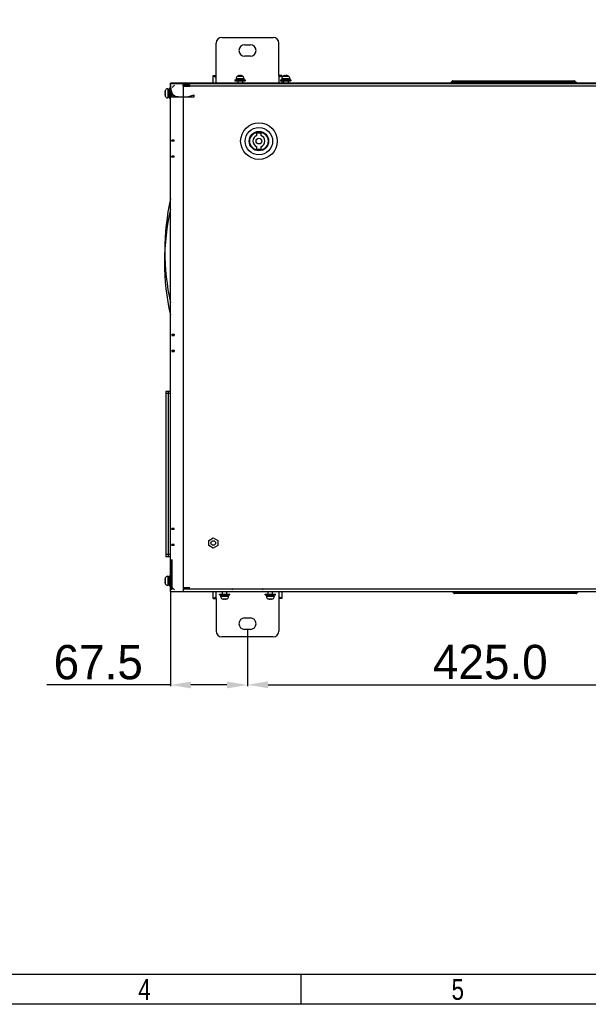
# Model space of a CAD drawing. Header units: millimetres. Extents: x 2423 to 7028, y 909 to 2460.
# Tile 31 of 60: x 5685 to 6182, y 909 to 1771. Entities that reach past the tile are written whole.
import ezdxf
from ezdxf.enums import TextEntityAlignment as Align

# ---------------------------------------------------------------- set-up
doc = ezdxf.new("R2010")
doc.units = ezdxf.units.MM
doc.layers.add('DIM', color=2, linetype='Continuous')
doc.dimstyles.get("Standard").update_dxf_attribs({"dimscale": 6, "dimtxt": 5, "dimasz": 3, "dimexe": 0.18, "dimexo": 0.0625, "dimgap": 0.8, "dimtad": 1, "dimtoh": 1, "dimdec": 1, "dimzin": 0, "dimdsep": 46, "dimtxsty": 'Standard', "dimcen": 0.09, "dimclrd": 256, "dimclre": 256, "dimclrt": 256, "dimadec": 0, "dimazin": 2, "dimtfac": 1, "dimtdec": 1, "dimtofl": 0, "dimtmove": 0, "dimatfit": 3, "dimfxl": 0, "dimtolj": 1, "dimtzin": 0, "dimarcsym": 0})

# ---------------------------------------------------------------- blocks, each defined once
blk = doc.blocks.new('3')
at = {"color": 2}
blk.add_line((7310.12, 123.22), (7310.12, 147.22), dxfattribs=at)
for points in [[(6302.12, 123.22), (6302.12, 1548.82), (8318.12, 1548.82), (8318.12, 123.22)], [(6422.12, 147.22), (6422.12, 1524.82), (8294.12, 1524.82), (8294.12, 147.22)]]:
    blk.add_lwpolyline(points, close=True, dxfattribs=at)
at = {"color": 2, "width": 0.8}
for s, p in [('4', (7184.12, 135.22)), ('5', (7436.12, 135.22))]:
    blk.add_text(s, height=16.8, dxfattribs=at).set_placement(p, align=Align.MIDDLE_CENTER)
for tag, height, p in [('整机外形图', 19.2, (7909.61, 256.24)), ('当前页', 12, (8078.12, 207.22)), ('总页数', 12, (8222.12, 207.22))]:
    blk.add_attdef(tag, text='', height=height, dxfattribs=at).set_placement(p, align=Align.MIDDLE)
at = {"color": 7, "width": 0.8}
for tag, height, p in [('编号', 19.2, (8153.31, 252.27)), ('比例', 12, (7958.12, 171.22))]:
    blk.add_attdef(tag, text='', height=height, dxfattribs=at).set_placement(p, align=Align.MIDDLE)
blk = doc.blocks.new('*D17')
at = {"layer": 'Defpoints', "color": 0}
for p in [(5884.05, 1237.33), (6309.05, 1237.33), (6309.05, 1188.8)]:
    blk.add_point(p, dxfattribs=at)
at = {"layer": 'DIM', "lineweight": -2}
for p, q in [((5884.05, 1236.95), (5884.05, 1187.72)), ((6309.05, 1236.95), (6309.05, 1187.72)), ((5902.05, 1188.8), (6291.05, 1188.8))]:
    blk.add_line(p, q, dxfattribs=at)
at = {"layer": 'DIM'}
for points in [[(5902.05, 1191.8), (5902.05, 1185.8), (5884.05, 1188.8)], [(6291.05, 1191.8), (6291.05, 1185.8), (6309.05, 1188.8)]]:
    blk.add_solid(points, dxfattribs=at)
at = {"layer": 'DIM', "insert": (6096.55, 1208.6), "char_height": 30, "attachment_point": 5}
blk.add_mtext('\\A1;425.0', dxfattribs=at)
blk = doc.blocks.new('*D18')
at = {"layer": 'Defpoints', "color": 0}
for p in [(5816.55, 1270.48), (5884.05, 1237.33), (5816.55, 1188.63)]:
    blk.add_point(p, dxfattribs=at)
at = {"layer": 'DIM', "lineweight": -2}
for p, q in [((5816.55, 1270.1), (5816.55, 1187.55)), ((5884.05, 1236.95), (5884.05, 1187.55)), ((5816.55, 1188.63), (5708.28, 1188.63)), ((5866.05, 1188.63), (5834.55, 1188.63))]:
    blk.add_line(p, q, dxfattribs=at)
at = {"layer": 'DIM'}
for points in [[(5834.55, 1191.63), (5834.55, 1185.63), (5816.55, 1188.63)], [(5866.05, 1191.63), (5866.05, 1185.63), (5884.05, 1188.63)]]:
    blk.add_solid(points, dxfattribs=at)
at = {"layer": 'DIM', "insert": (5753.42, 1208.43), "char_height": 30, "attachment_point": 5}
blk.add_mtext('\\A1;67.5', dxfattribs=at)

msp = doc.modelspace()

# ---------------------------------------------------------------- linework, layer by layer
for p, q in [((5856.55, 1722.33), (5856.55, 1750.83)), ((5861.55, 1755.83), (5906.55, 1755.83)), ((5911.55, 1722.33), (5911.55, 1750.83)), ((5881.55, 1749.33), (5886.55, 1749.33)), ((5886.55, 1739.33), (5881.55, 1739.33)), ((5854.05, 1715.83), (5854.05, 1722.33)), ((5854.05, 1722.33), (5856.55, 1720.83)), ((5854.05, 1722.33), (5856.55, 1722.33)), ((5856.55, 1715.83), (5856.55, 1722.33)), ((5873.05, 1718.63), (5873.05, 1717.83)), ((5873.05, 1718.63), (5882.05, 1718.63)), ((5873.05, 1717.83), (5882.05, 1717.83)), ((5874.05, 1719.83), (5874.05, 1719.73)), ((5874.05, 1719.83), (5881.05, 1719.83)), ((5874.05, 1719.73), (5881.05, 1719.73)), ((5874.16, 1719.73), (5874.16, 1718.63)), ((5875.44, 1722.01), (5879.67, 1722.01)), ((5875.55, 1717.83), (5875.55, 1715.83)), ((5875.8, 1722.14), (5875.8, 1722.16)), ((5877.11, 1722.14), (5877.11, 1722.44)), ((5877.99, 1722.44), (5877.99, 1722.14)), ((5879.3, 1722.16), (5879.3, 1722.14)), ((5879.55, 1717.83), (5879.55, 1715.83)), ((5880.94, 1719.73), (5880.94, 1718.63)), ((5881.05, 1719.83), (5881.05, 1719.73)), ((5882.05, 1718.63), (5882.05, 1717.83)), ((5914.05, 1722.33), (5911.55, 1720.83)), ((5911.55, 1722.33), (5911.55, 1715.83)), ((5914.05, 1722.33), (5911.55, 1722.33)), ((5913.05, 1718.63), (5913.05, 1717.83)), ((5913.05, 1718.63), (5922.05, 1718.63)), ((5913.05, 1717.83), (5922.05, 1717.83)), ((5914.05, 1722.33), (5914.05, 1718.63)), ((5914.05, 1719.83), (5921.05, 1719.83)), ((5914.05, 1719.73), (5921.05, 1719.73)), ((5914.05, 1717.83), (5914.05, 1715.83)), ((5914.16, 1719.73), (5914.16, 1718.63)), ((5915.44, 1722.01), (5919.67, 1722.01)), ((5915.55, 1717.83), (5915.55, 1715.83)), ((5915.8, 1722.14), (5915.8, 1722.16)), ((5917.11, 1722.14), (5917.11, 1722.44)), ((5917.99, 1722.44), (5917.99, 1722.14)), ((5919.3, 1722.16), (5919.3, 1722.14)), ((5919.55, 1717.83), (5919.55, 1715.83)), ((5920.94, 1719.73), (5920.94, 1718.63)), ((5921.05, 1719.83), (5921.05, 1719.73)), ((5922.05, 1718.63), (5922.05, 1717.83)), ((6063.06, 1717.53), (6061.85, 1716.33)), ((6061.85, 1716.33), (6061.85, 1715.83)), ((6061.85, 1716.33), (6171.85, 1716.33)), ((6063.06, 1717.53), (6170.64, 1717.53)), ((6063.77, 1717.83), (6169.94, 1717.83)), ((6063.85, 1717.83), (6063.85, 1715.83)), ((6169.85, 1717.83), (6169.85, 1715.83)), ((6170.64, 1717.53), (6171.85, 1716.33)), ((6171.85, 1716.33), (6171.85, 1715.83)), ((5811.87, 1708.83), (5811.89, 1708.83)), ((5812.07, 1709.36), (5812.07, 1704.29)), ((5814.28, 1710.83), (5814.28, 1702.83)), ((5814.65, 1710.83), (5814.28, 1710.83)), ((5814.65, 1710.83), (5814.65, 1702.83)), ((5815.75, 1710.22), (5814.65, 1710.22)), ((5815.75, 1711.33), (5815.75, 1702.33)), ((5816.55, 1711.33), (5815.75, 1711.33)), ((5816.55, 1270.48), (5816.55, 1715.83)), ((6391.55, 1715.83), (5816.55, 1715.83)), ((5816.55, 1715.48), (6391.55, 1715.48)), ((5816.55, 1714.63), (5816.55, 1714.43)), ((5816.55, 1714.13), (5817.11, 1703.63)), ((5816.55, 1714.13), (5816.55, 1703.83)), ((5816.55, 1710.73), (5818.95, 1703.63)), ((5820.05, 1713.98), (5818.05, 1711.98)), ((5827.75, 1713.03), (5827.75, 1714.23)), ((5827.75, 1714.23), (5833.55, 1714.23)), ((5827.75, 1713.03), (5833.55, 1713.03)), ((5828.05, 1270.48), (5828.05, 1715.48)), ((5828.05, 1713.48), (6380.05, 1713.48)), ((5833.55, 1713.03), (5833.55, 1714.23)), ((5811.59, 1707.33), (5811.89, 1707.33)), ((5811.89, 1706.33), (5811.59, 1706.33)), ((5811.89, 1704.83), (5811.87, 1704.83)), ((5814.65, 1702.83), (5814.28, 1702.83)), ((5815.75, 1703.44), (5814.65, 1703.44)), ((5816.55, 1702.33), (5815.75, 1702.33)), ((5816.55, 1703.83), (5837.35, 1703.83)), ((5817.11, 1703.63), (5823.23, 1703.63)), ((5823.23, 1703.65), (5823.97, 1703.63)), ((5823.97, 1703.63), (5837.35, 1703.63)), ((5831.55, 1703.63), (5837.35, 1705.53)), ((5834.76, 1703.63), (5837.35, 1703.83)), ((5837.35, 1703.83), (5836.85, 1703.63)), ((5837.35, 1703.63), (5837.34, 1703.77)), ((5837.35, 1703.63), (5837.35, 1705.53)), ((5817.75, 1664.83), (5817.75, 1665.83)), ((5819.75, 1665.83), (5817.75, 1665.83)), ((5819.75, 1664.83), (5817.75, 1664.83)), ((5819.75, 1664.83), (5819.75, 1665.83)), ((5892.3, 1669.93), (5892.3, 1672.23)), ((5892.3, 1672.23), (5895.8, 1672.23)), ((5895.8, 1672.23), (5895.8, 1669.93)), ((5892.3, 1657.73), (5892.3, 1660.03)), ((5895.8, 1657.73), (5892.3, 1657.73)), ((5895.8, 1660.03), (5895.8, 1657.73)), ((5817.75, 1650.83), (5817.75, 1651.83)), ((5819.75, 1651.83), (5817.75, 1651.83)), ((5819.75, 1650.83), (5817.75, 1650.83)), ((5819.75, 1650.83), (5819.75, 1651.83)), ((5817.75, 1495.83), (5817.75, 1494.83)), ((5817.75, 1495.83), (5819.75, 1495.83)), ((5817.75, 1494.83), (5819.75, 1494.83)), ((5819.75, 1495.83), (5819.75, 1494.83)), ((5817.75, 1481.83), (5817.75, 1480.83)), ((5817.75, 1481.83), (5819.75, 1481.83)), ((5817.75, 1480.83), (5819.75, 1480.83)), ((5819.75, 1481.83), (5819.75, 1480.83)), ((5812.55, 1445.83), (5812.55, 1300.83)), ((5816.55, 1445.83), (5812.55, 1445.83)), ((5816.55, 1443.83), (5812.55, 1443.83)), ((5814.55, 1445.83), (5814.55, 1300.83)), ((5817.75, 1324.83), (5817.75, 1325.83)), ((5819.75, 1325.83), (5817.75, 1325.83)), ((5819.75, 1324.83), (5817.75, 1324.83)), ((5819.75, 1324.83), (5819.75, 1325.83)), ((5817.75, 1310.83), (5817.75, 1311.83)), ((5819.75, 1311.83), (5817.75, 1311.83)), ((5819.75, 1310.83), (5817.75, 1310.83)), ((5819.75, 1310.83), (5819.75, 1311.83)), ((5850.1, 1315.26), (5854.05, 1317.54)), ((5850.1, 1310.7), (5850.1, 1315.26)), ((5854.05, 1317.54), (5858, 1315.26)), ((5858, 1315.26), (5858, 1310.7)), ((5816.55, 1302.83), (5812.55, 1302.83)), ((5854.05, 1308.41), (5850.1, 1310.7)), ((5858, 1310.7), (5854.05, 1308.41)), ((5816.55, 1300.83), (5812.55, 1300.83)), ((5816.55, 1298.48), (5817.75, 1287.2)), ((5816.55, 1298.48), (5817.75, 1286.54)), ((5816.55, 1298.48), (5816.55, 1272.53)), ((5817.75, 1298.68), (5817.75, 1272.23)), ((5817.77, 1287.21), (5817.75, 1287.86)), ((5811.59, 1280.33), (5811.89, 1280.33)), ((5811.89, 1279.33), (5811.59, 1279.33)), ((5811.87, 1281.83), (5811.89, 1281.83)), ((5811.89, 1277.83), (5811.87, 1277.83)), ((5812.07, 1282.36), (5812.07, 1277.29)), ((5814.28, 1283.83), (5814.28, 1275.83)), ((5814.65, 1283.83), (5814.28, 1283.83)), ((5814.65, 1283.83), (5814.65, 1275.83)), ((5815.75, 1283.22), (5814.65, 1283.22)), ((5815.75, 1276.44), (5814.65, 1276.44)), ((5815.75, 1284.33), (5815.75, 1275.33)), ((5816.55, 1284.33), (5815.75, 1284.33)), ((5814.65, 1275.83), (5814.28, 1275.83)), ((5816.55, 1275.33), (5815.75, 1275.33)), ((5816.55, 1272.53), (5817.75, 1272.23)), ((5816.55, 1272.23), (5816.55, 1272.03)), ((5816.55, 1270.48), (6391.55, 1270.48)), ((5820.05, 1271.98), (5818.05, 1273.98)), ((5833.55, 1273.63), (5827.75, 1273.63)), ((6380.05, 1272.48), (5828.05, 1272.48)), ((5854.05, 1264.33), (5854.05, 1270.48)), ((5856.55, 1264.33), (5856.55, 1270.48)), ((5859.55, 1267.53), (5859.55, 1268.33)), ((5859.55, 1268.33), (5868.55, 1268.33)), ((5862.05, 1268.33), (5862.05, 1270.48)), ((5866.05, 1268.33), (5866.05, 1270.48)), ((5868.55, 1267.53), (5868.55, 1268.33)), ((5870.35, 1271.98), (5871.55, 1273.18)), ((5897.75, 1271.98), (5896.55, 1273.18)), ((5899.55, 1267.53), (5899.55, 1268.33)), ((5899.55, 1268.33), (5908.55, 1268.33)), ((5902.05, 1268.33), (5902.05, 1270.48)), ((5906.05, 1268.33), (5906.05, 1270.48)), ((5908.55, 1267.53), (5908.55, 1268.33)), ((5911.55, 1270.48), (5911.55, 1264.33)), ((5914.05, 1270.48), (5914.05, 1264.33)), ((6063.35, 1270.33), (6063.35, 1270.48)), ((6173.35, 1270.33), (6063.35, 1270.33)), ((6064.56, 1269.12), (6063.35, 1270.33)), ((6172.14, 1269.12), (6064.56, 1269.12)), ((6171.44, 1268.83), (6065.27, 1268.83)), ((6065.35, 1268.83), (6065.35, 1270.48)), ((6171.35, 1268.83), (6171.35, 1270.48)), ((6172.14, 1269.12), (6173.35, 1270.33)), ((6173.35, 1270.33), (6173.35, 1270.48)), ((5854.05, 1264.33), (5856.55, 1265.83)), ((5854.05, 1264.33), (5856.55, 1264.33)), ((5856.55, 1264.33), (5856.55, 1235.83)), ((5859.55, 1267.53), (5868.55, 1267.53)), ((5860.55, 1266.32), (5860.55, 1266.43)), ((5860.55, 1266.43), (5867.55, 1266.43)), ((5860.55, 1266.32), (5867.55, 1266.32)), ((5860.66, 1266.43), (5860.66, 1267.53)), ((5861.94, 1264.15), (5866.17, 1264.15)), ((5862.3, 1263.99), (5862.3, 1264.01)), ((5863.61, 1263.71), (5863.61, 1264.01)), ((5864.49, 1264.01), (5864.49, 1263.71)), ((5865.8, 1264.01), (5865.8, 1263.99)), ((5867.44, 1266.43), (5867.44, 1267.53)), ((5867.55, 1266.32), (5867.55, 1266.43)), ((5899.55, 1267.53), (5908.55, 1267.53)), ((5900.55, 1266.32), (5900.55, 1266.43)), ((5900.55, 1266.43), (5907.55, 1266.43)), ((5900.55, 1266.32), (5907.55, 1266.32)), ((5900.66, 1266.43), (5900.66, 1267.53)), ((5901.94, 1264.15), (5906.17, 1264.15)), ((5902.3, 1263.99), (5902.3, 1264.01)), ((5903.61, 1263.71), (5903.61, 1264.01)), ((5904.49, 1264.01), (5904.49, 1263.71)), ((5905.8, 1264.01), (5905.8, 1263.99)), ((5907.44, 1266.43), (5907.44, 1267.53)), ((5907.55, 1266.32), (5907.55, 1266.43)), ((5914.05, 1264.33), (5911.55, 1265.83)), ((5911.55, 1264.33), (5911.55, 1235.83)), ((5914.05, 1264.33), (5911.55, 1264.33)), ((5881.55, 1247.33), (5886.55, 1247.33)), ((5886.55, 1237.33), (5881.55, 1237.33)), ((5906.55, 1230.83), (5861.55, 1230.83))]:
    msp.add_line(p, q)
for points in [[(5817.4, 1708.23), (5816.89, 1710.27), (5816.62, 1712.88)], [(5823.23, 1703.63), (5821.6, 1703.84), (5820.3, 1704.35), (5819.16, 1705.22), (5818.17, 1706.5), (5817.4, 1708.22)]]:
    msp.add_lwpolyline(points)
for centre, radius in [((5894.05, 1664.98), 16), ((5894.05, 1664.98), 12), ((5894.05, 1664.98), 8.5), ((5894.05, 1664.98), 8), ((5894.05, 1664.98), 2.5), ((5854.05, 1312.98), 2)]:
    msp.add_circle(centre, radius)
for centre, radius, start, end in [((5861.55, 1750.83), 5, 90, 180), ((5906.55, 1750.83), 5, 0, 90), ((5881.55, 1744.33), 5, 90, 270), ((5886.55, 1744.33), 5, 270, 90), ((5876.45, 1719.83), 2.4, 115.029, 180), ((5877.55, 1717.48), 5, 110.48732, 115.029), ((5877.55, 1717.48), 4.98, 95.03918, 110.56976), ((5877.55, 1717.48), 4.68, 84.6403, 95.3597), ((5877.55, 1717.48), 4.98, 69.43024, 84.96082), ((5877.55, 1717.48), 5, 64.971, 69.51268), ((5878.65, 1719.83), 2.4, 0, 64.971), ((5916.45, 1719.83), 2.4, 115.029, 180), ((5917.55, 1717.48), 5, 110.48732, 115.029), ((5917.55, 1717.48), 4.98, 95.03918, 110.56976), ((5917.55, 1717.48), 4.68, 84.6403, 95.3597), ((5917.55, 1717.48), 4.98, 69.43024, 84.96082), ((5917.55, 1717.48), 5, 64.971, 69.51268), ((5918.65, 1719.83), 2.4, 0, 64.971), ((6063.77, 1716.83), 1, 90.00029, 135.00048), ((6169.94, 1716.83), 1, 45.00011, 90.00029), ((5818.05, 1706.83), 6.48, 162.02472, 175.57514), ((5818.05, 1706.83), 6.5, 157.03032, 162.07979), ((5814.28, 1708.43), 2.4, 90, 157.03032), ((5818.05, 1706.83), 6.48, 184.42486, 197.97528), ((5818.05, 1706.83), 6.18, 175.36285, 184.63715), ((5818.05, 1706.83), 6.5, 197.92021, 202.96968), ((5814.28, 1705.23), 2.4, 202.96968, 270), ((5894.05, 1664.98), 5.25, 109.47122, 250.52878), ((5894.05, 1664.98), 5.25, 289.47122, 70.52878), ((5818.05, 1279.83), 6.48, 162.02472, 175.57514), ((5818.05, 1279.83), 6.48, 184.42486, 197.97528), ((5818.05, 1279.83), 6.5, 157.03032, 162.07979), ((5818.05, 1279.83), 6.18, 175.36285, 184.63715), ((5818.05, 1279.83), 6.5, 197.92021, 202.96968), ((5814.28, 1281.43), 2.4, 90, 157.03032), ((5814.28, 1278.23), 2.4, 202.96968, 270), ((6065.27, 1269.83), 1, 225.00011, 270.00029), ((6171.44, 1269.83), 1, 270.00029, 315.00048), ((5862.95, 1266.32), 2.4, 180, 244.971), ((5864.05, 1268.68), 5, 244.971, 249.51268), ((5864.05, 1268.68), 4.98, 249.43024, 264.96082), ((5864.05, 1268.68), 4.68, 264.6403, 275.3597), ((5864.05, 1268.68), 4.98, 275.03918, 290.56976), ((5864.05, 1268.68), 5, 290.48732, 295.029), ((5865.15, 1266.32), 2.4, 295.029, 0), ((5902.95, 1266.32), 2.4, 180, 244.971), ((5904.05, 1268.68), 5, 244.971, 249.51268), ((5904.05, 1268.68), 4.98, 249.43024, 264.96082), ((5904.05, 1268.68), 4.68, 264.6403, 275.3597), ((5904.05, 1268.68), 4.98, 275.03918, 290.56976), ((5904.05, 1268.68), 5, 290.48732, 295.029), ((5905.15, 1266.32), 2.4, 295.029, 0), ((5881.55, 1242.33), 5, 90, 270), ((5886.55, 1242.33), 5, 270, 90), ((5861.55, 1235.83), 5, 180, 270), ((5906.55, 1235.83), 5, 270, 0)]:
    msp.add_arc(centre, radius, start, end)
for points in [[(5816.55, 1703.83), (5817.66, 1703.79), (5819.89, 1703.73), (5822.11, 1703.64), (5823.23, 1703.63)], [(5816.55, 1703.83), (5817.66, 1703.8), (5819.89, 1703.74), (5822.12, 1703.68), (5823.23, 1703.65)], [(5816.54, 1614.33), (5810.17, 1584.72), (5810.06, 1553), (5816.54, 1523.61)], [(5816.54, 1605.52), (5809.93, 1574.97), (5809.33, 1542.61), (5816.54, 1513.16)]]:
    msp.add_open_spline(points, degree=3)

# ---------------------------------------------------------------- block references
at = {"xscale": 1.088, "yscale": 1.088, "zscale": 1.088}
msp.add_blockref('3', (-2022.45, 774.9), dxfattribs=at)

# ---------------------------------------------------------------- dimensions: what is measured, and where the dimension line sits
at = {"layer": 'DIM'}
for base, p2, picture, middle in [((5816.55, 1188.63), (5816.55, 1270.48), '*D18', (5753.42, 1208.43)), ((6309.05, 1188.8), (6309.05, 1237.33), '*D17', (6096.55, 1208.6))]:
    dim = msp.add_linear_dim(base=base, p1=(5884.05, 1237.33), p2=p2, dimstyle='Standard', dxfattribs=at)
    dim.commit()
    dim.dimension.update_dxf_attribs({"geometry": picture, "text_midpoint": middle})

doc.saveas('drawing.dxf')
